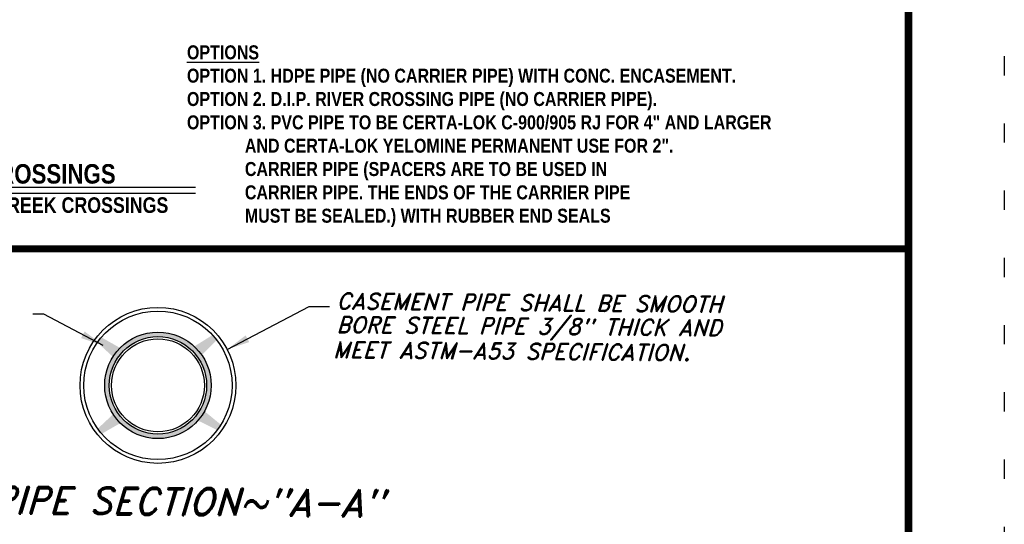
# Model space of a CAD drawing. Header units: feet. Extents: x -0.2 to 9, y 0.5 to 11.5.
# Tile 172 of 174: x 3.9 to 9, y 5.9 to 8.5. Entities that reach past the tile are written whole.
import ezdxf

# ---------------------------------------------------------------- set-up
doc = ezdxf.new("R2010")
doc.units = ezdxf.units.FT
doc.header["$MEASUREMENT"] = 0
doc.linetypes.add('DOT2', pattern=[0.125, 0, -0.125])
doc.layers.get('DEFPOINTS').update_dxf_attribs({"linetype": 'CONTINUOUS'})
for name, color, linetype in [('BORDER', 7, 'CONTINUOUS'), ('DEMENTIONS', 7, 'CONTINUOUS'), ('DIMENSIONS', 7, 'CONTINUOUS'), ('PROP-WATER', 5, 'CONTINUOUS'), ('TEXT', 7, 'CONTINUOUS')]:
    doc.layers.add(name, color=color, linetype=linetype)
doc.styles.add('ROMAND', font='romand.shx', dxfattribs={"oblique": 16, "height": 20})
doc.styles.add('ROMANS', font='romans.shx')
doc.styles.add('TECHNICAL', font='techb___.ttf')
doc.dimstyles.new('DIMFALT', dxfattribs={"dimtxt": 0.18, "dimasz": 0.18, "dimexe": 0.18, "dimexo": 0.0625, "dimgap": 0.09, "dimtad": 0, "dimdec": 4, "dimzin": 0, "dimdsep": 46, "dimtxsty": 'ROMANS', "dimcen": 0.09, "dimadec": 0, "dimazin": 0, "dimtfac": 1, "dimtdec": 4, "dimtofl": 0, "dimtmove": 2, "dimatfit": 3, "dimfxl": 1, "dimtolj": 1, "dimtzin": 0, "dimarcsym": 0})

msp = doc.modelspace()

# ---------------------------------------------------------------- hatches: boundary and pattern name
at = {"layer": 'PROP-WATER', "linetype": 'Continuous'}
h = msp.add_hatch(color=256, dxfattribs=at)
h.paths.add_polyline_path([(4.89579, 6.87189, 0.0011521), (4.8947, 6.8733), (4.8717, 6.89625), (4.77865, 6.8386, -0.0537845), (4.81755, 6.79359)])
h.paths.add_polyline_path([(4.39234, 6.83083), (4.29705, 6.8847), (4.27499, 6.86084, 0.0011521), (4.27395, 6.85939), (4.35528, 6.7843, -0.0537845)])
h.paths.add_polyline_path([(4.39373, 6.43939, -0.0537845), (4.35634, 6.48566), (4.27555, 6.40999, 0.0011521), (4.2766, 6.40855), (4.29883, 6.38485)])
h.paths.add_polyline_path([(4.83199, 6.50129, -0.0537845), (4.79772, 6.45267), (4.896, 6.40447), (4.91663, 6.42958, 0.0011521), (4.91758, 6.43109)])
h = msp.add_hatch(color=256, dxfattribs=at)
edge = h.paths.add_edge_path()
edge.add_arc((4.58949, 6.63581), 0.27731, 0.03944, 360.03944)
edge = h.paths.add_edge_path(flags=16)
edge.add_arc((4.58949, 6.63581), 0.25387, 0.03944, 360.03944)

# ---------------------------------------------------------------- linework, layer by layer
at = {"layer": 'BORDER', "const_width": 0.04}
msp.add_lwpolyline([(1, 1), (1, 11), (8.5, 11), (8.5, 1)], close=True, dxfattribs=at)
at = {"layer": 'BORDER', "const_width": 0.036}
msp.add_lwpolyline([(1, 7.34669), (8.5, 7.34669)], dxfattribs=at)
at = {"layer": 'DEFPOINTS', "linetype": 'DOT2', "ltscale": 2}
msp.add_lwpolyline([(0.5, 0.5), (0.5, 11.5), (9, 11.5), (9, 0.5)], close=True, dxfattribs=at)
at = {"layer": 'PROP-WATER', "linetype": 'Continuous'}
for radius in [0.40605, 0.38672, 0.27731, 0.25387, 0.24216]:
    msp.add_circle((4.58949, 6.63581), radius, dxfattribs=at)
at = {"layer": 'TEXT'}
for points in [[(2.92968, 7.66879), (4.78612, 7.66755)], [(2.92968, 7.63628), (4.78612, 7.63714)]]:
    msp.add_lwpolyline(points, dxfattribs=at)

# ---------------------------------------------------------------- texts
at = {"layer": 'DEMENTIONS', "linetype": 'Continuous', "style": 'ROMAND', "oblique": 16}
for s, height, p in [('CASEMENT PIPE SHALL BE SMOOTH', 0.084375, (5.52019, 7.03315)), ('BORE STEEL PIPE 3/8" THICK AND ', 0.084375, (5.52028, 6.91021)), ('MEET ASTM-A53 SPECIFICATION.', 0.084375, (5.50179, 6.77982)), ('PIPE SECTION~"A-A"', 0.140625, (3.7242, 5.96933))]:
    msp.add_text(s, height=height, rotation=359.50787, dxfattribs=at).set_placement(p)
at = {"layer": 'DIMENSIONS', "insert": (4.74064, 8.40661), "char_height": 0.0729, "attachment_point": 1, "style": 'TECHNICAL'}
msp.add_mtext('{\\LOPTIONS\\P}OPTION 1. HDPE PIPE (NO CARRIER PIPE) WITH CONC. ENCASEMENT.\\POPTION 2. D.I.P. RIVER CROSSING PIPE (NO CARRIER PIPE).\\POPTION 3. PVC PIPE TO BE CERTA-LOK C-900/905 RJ FOR 4" AND LARGER\\P             AND CERTA-LOK YELOMINE PERMANENT USE FOR 2".\\P             CARRIER PIPE (SPACERS ARE TO BE USED IN\\P             CARRIER PIPE. THE ENDS OF THE CARRIER PIPE\\P             MUST BE SEALED.) WITH RUBBER END SEALS', dxfattribs=at)
at = {"layer": 'TEXT', "style": 'TECHNICAL'}
for s, height, p in [('CREEK CROSSINGS', 0.10125, (3.23536, 7.68671)), ('TO BE USED AT ALL CREEK CROSSINGS', 0.081, (2.78828, 7.53414))]:
    msp.add_text(s, height=height, dxfattribs=at).set_placement(p)

# ---------------------------------------------------------------- leaders
at = {"layer": 'DEMENTIONS', "linetype": 'Continuous'}
for points in [[(4.94984, 6.82297), (5.37708, 7.04687), (5.48341, 7.04695)], [(4.30421, 6.84327), (3.99477, 7.00728), (3.93676, 7.00724)]]:
    msp.add_leader(points, dimstyle='DIMFALT', override={"dimtxt": 0.12, "dimasz": 0.12, "dimtih": 1, "dimtoh": 1, "dimtxsty": 'TECHNICAL', "dimclrt": 7}, dxfattribs=at)

doc.saveas('drawing.dxf')
